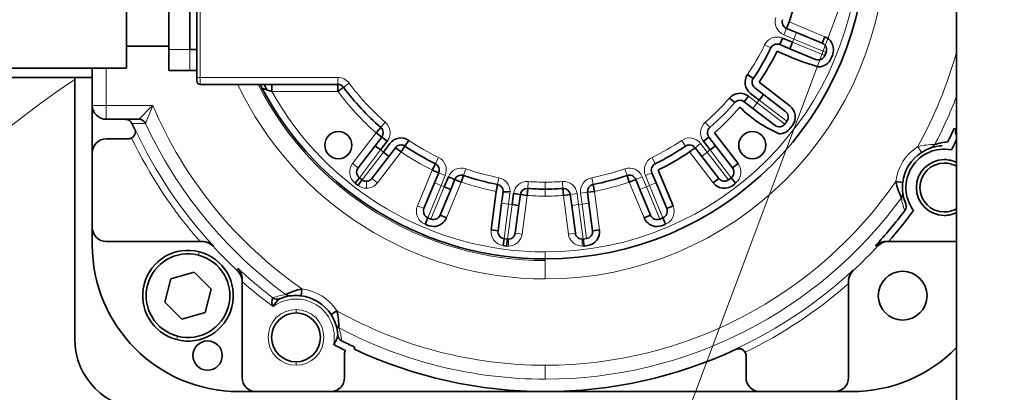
# Model space of a CAD drawing. Header units: millimetres. Extents: x 174 to 8746, y 150 to 6154.
# Tile 38 of 49: x 6227 to 6368, y 4035 to 4088. Entities that reach past the tile are written whole.
import ezdxf

# ---------------------------------------------------------------- set-up
doc = ezdxf.new("R2010")
doc.units = ezdxf.units.MM
doc.header["$MEASUREMENT"] = 0
doc.layers.add('图层0000', color=7, linetype='Continuous', lineweight=25)
doc.layers.add('图层1', color=7, linetype='Continuous', lineweight=35)
doc.dimstyles.new('线性样式 (GB)', dxfattribs={"dimtxt": 2, "dimasz": 2, "dimexe": 1, "dimexo": 0.5, "dimgap": 0.5, "dimtad": 1, "dimdsep": 46, "dimcen": -2.127267, "dimclrd": 7, "dimclre": 7, "dimclrt": 7, "dimadec": 0, "dimazin": 0, "dimtfac": 0.7, "dimtmove": 0, "dimatfit": 1, "dimfxl": 1, "dimfrac": 2, "dimtolj": 1, "dimtzin": 0, "dimlwd": 18, "dimlwe": 18, "dimarcsym": 0})

# ---------------------------------------------------------------- blocks, each defined once
blk = doc.blocks.new('DimBlk2731')
at = {"layer": '图层0000', "color": 7, "linetype": 'Continuous', "lineweight": 18}
for p, q in [((6574.16, 4703.4), (6535.25, 4599.55)), ((6490.29, 4479.55), (6302.25, 3977.67))]:
    blk.add_line(p, q, dxfattribs=at)
at = {"layer": '图层0000', "color": 7, "linetype": 'Continuous', "lineweight": -3}
blk.add_solid([(6589.21, 4697.76), (6595.21, 4759.59), (6559.1, 4709.04)], dxfattribs=at)
at = {"layer": '图层0000', "color": 7, "linetype": 'Continuous', "lineweight": 18, "char_height": 60, "attachment_point": 8, "line_spacing_factor": 1.2}
for s, insert in [('\\T1.500000;\\W1;\\FSimSun|b0|i0;835', (6547.85, 4509.1)), ('\\T1.375000;\\W1;\\FSimSun|b0|i0;R', (6415.83, 4509.55))]:
    blk.add_mtext(s, dxfattribs=dict(at, insert=insert))
blk = doc.blocks.new('DimBlk2732')
at = {"layer": '图层0000', "color": 7, "linetype": 'Continuous', "lineweight": 18}
for p, q in [((7994.22, 4750.23), (7465.33, 4508.74)), ((7202.53, 4388.74), (6302.25, 3977.67))]:
    blk.add_line(p, q, dxfattribs=at)
at = {"layer": '图层0000', "color": 7, "linetype": 'Continuous', "lineweight": -3}
blk.add_solid([(8000.89, 4735.6), (8048.8, 4775.15), (7987.54, 4764.85)], dxfattribs=at)
at = {"layer": '图层0000', "color": 7, "linetype": 'Continuous', "lineweight": 18, "char_height": 60, "attachment_point": 8, "line_spacing_factor": 1.2}
for s, insert in [('\\T1.375000;\\W1;\\FSimSun|b0|i0;R', (7207.54, 4418.74)), ('\\T1.500000;\\W1;\\FSimSun|b0|i0;1920', (7369.02, 4418.29))]:
    blk.add_mtext(s, dxfattribs=dict(at, insert=insert))
blk = doc.blocks.new('*D34')
at = {"layer": 'Defpoints', "color": 0}
for p in [(5579.12, 4395.17), (5590.54, 4103.16), (6302.25, 3977.67), (6302.25, 3977.67), (5579.12, 3560.17)]:
    blk.add_point(p, dxfattribs=at)
at = {"layer": '图层0000', "color": 7, "linetype": 'Continuous', "lineweight": 18}
for start, end in [(154.75828, 172.26918), (187.73082, 205.24172)]:
    blk.add_arc((6302.25, 3977.67), 722.68, start, end, dxfattribs=at)
at = {"layer": '图层0000', "color": 7}
for points in [[(5657.43, 4281.21), (5639.71, 4290.48), (5676.39, 4339.01)], [(5639.71, 3664.85), (5657.43, 3674.12), (5676.39, 3616.32)]]:
    blk.add_solid(points, dxfattribs=at)
at = {"layer": '图层0000', "color": 7, "lineweight": -3, "insert": (5579.57, 3977.67), "char_height": 60, "attachment_point": 5, "rotation": 90}
blk.add_mtext('\\T1.25;\\W1;\\FSimSun;\\A1;60%%d', dxfattribs=at)

msp = doc.modelspace()

# ---------------------------------------------------------------- hatches: boundary and pattern name
at = {"layer": '图层0000', "linetype": 'Continuous', "lineweight": -3}
h = msp.add_hatch(dxfattribs=at)
h.set_pattern_fill('ANSI31', color=256, scale=95.25, style=0, pattern_type=2)
h.set_pattern_definition([(45, (0, 0), (-67.3519, 67.3519), [])])
edge = h.paths.add_edge_path(flags=16)
edge.add_spline(control_points=[(5579.119, 3560.167), (5117.547, 2170.568), (6914.764, 3352.866), (7823.4, 2806.129)], knot_values=[0, 0, 0, 0, 1, 1, 1, 1], degree=3, periodic=0)
edge.add_arc((6302.25, 3977.667), 1920, 322.397767, 397.602233)
edge.add_spline(control_points=[(7823.4, 5149.205), (6914.764, 4602.467), (5117.547, 5784.765), (5579.119, 4395.167)], knot_values=[0, 0, 0, 0, 1, 1, 1, 1], degree=3, periodic=0)
edge.add_arc((6302.25, 3977.667), 835, 210, 510)

# ---------------------------------------------------------------- linework, layer by layer
at = {"layer": '图层0000', "color": 251, "linetype": 'Continuous', "lineweight": 18}
for p, q in [((6252.75, 4080.167), (6252.75, 4120.167)), ((6336.466, 4086.265), (6336.849, 4087.188)), ((6342.376, 4085.981), (6337.231, 4088.112)), ((6336.466, 4086.265), (6337.915, 4085.664)), ((6337.915, 4085.664), (6337.724, 4085.202)), ((6337.915, 4085.664), (6338.298, 4086.588)), ((6337.915, 4085.664), (6342.534, 4083.751)), ((6248.25, 4084.167), (6251.25, 4084.167)), ((6251.25, 4084.167), (6251.25, 4081.167)), ((6334.61, 4084.393), (6333.711, 4084.831)), ((6342.343, 4083.289), (6337.724, 4085.202)), ((6239.25, 4076.167), (6239.25, 4081.517)), ((6252.75, 4080.167), (6252.25, 4080.167)), ((6272.501, 4080.167), (6252.75, 4080.167)), ((6252.75, 4080.167), (6252.75, 4079.167)), ((6272.501, 4080.167), (6272.501, 4079.167)), ((6274.109, 4079.356), (6273.305, 4078.761)), ((6262.994, 4078.167), (6272.501, 4078.167)), ((6332.642, 4076.531), (6331.398, 4077.486)), ((6239.25, 4076.167), (6237.25, 4076.167)), ((6239.25, 4074.167), (6239.25, 4076.167)), ((6245.918, 4076.167), (6239.25, 4076.167)), ((6245.918, 4076.167), (6244.878, 4073.59)), ((6332.033, 4075.738), (6332.642, 4076.531)), ((6332.946, 4076.928), (6332.642, 4076.531)), ((6336.609, 4073.487), (6332.642, 4076.531)), ((6332.946, 4076.928), (6336.913, 4073.884)), ((6242.938, 4073.575), (6244.871, 4073.586)), ((6279.294, 4073.746), (6278.638, 4072.991)), ((6325.206, 4073.746), (6325.862, 4072.991)), ((6277.983, 4072.237), (6274.593, 4067.819)), ((6321.829, 4071.155), (6322.388, 4070.326)), ((6324.534, 4070.715), (6323.741, 4070.106)), ((6325.489, 4069.47), (6324.534, 4070.715)), ((6356.231, 4069.433), (6355.688, 4070.272)), ((6275.571, 4065.808), (6278.614, 4069.775)), ((6279.011, 4069.47), (6275.967, 4065.504)), ((6278.163, 4065.079), (6281.553, 4069.497)), ((6279.011, 4069.47), (6278.614, 4069.775)), ((6286.476, 4067.806), (6286.915, 4068.705)), ((6317.586, 4068.705), (6318.024, 4067.806)), ((6322.947, 4069.497), (6326.337, 4065.079)), ((6325.489, 4069.47), (6324.696, 4068.862)), ((6325.886, 4069.775), (6325.489, 4069.47)), ((6325.489, 4069.47), (6328.533, 4065.504)), ((6325.886, 4069.775), (6328.93, 4065.808)), ((6275.386, 4067.21), (6274.593, 4067.819)), ((6286.038, 4066.907), (6283.907, 4061.763)), ((6287.886, 4066.142), (6286.962, 4066.525)), ((6287.286, 4064.693), (6287.886, 4066.142)), ((6290.847, 4067.076), (6290.521, 4066.131)), ((6295.58, 4065.808), (6295.389, 4064.826)), ((6308.92, 4065.808), (6309.111, 4064.826)), ((6313.653, 4067.076), (6313.979, 4066.131)), ((6316.152, 4065.951), (6315.228, 4065.568)), ((6316.752, 4064.502), (6316.152, 4065.951)), ((6316.614, 4066.142), (6317.538, 4066.525)), ((6316.614, 4066.142), (6317.214, 4064.693)), ((6276.576, 4064.297), (6276.576, 4065.297)), ((6277.369, 4065.688), (6278.163, 4065.079)), ((6287.286, 4064.693), (6285.372, 4060.074)), ((6287.748, 4064.502), (6285.834, 4059.882)), ((6287.286, 4064.693), (6286.362, 4065.076)), ((6287.748, 4064.502), (6287.286, 4064.693)), ((6288.065, 4060.041), (6290.196, 4065.185)), ((6299.8, 4065.252), (6299.73, 4064.255)), ((6302.25, 4065.167), (6302.25, 4064.167)), ((6304.77, 4064.255), (6304.7, 4065.252)), ((6314.304, 4065.185), (6316.435, 4060.041)), ((6316.752, 4064.502), (6315.829, 4064.119)), ((6317.214, 4064.693), (6316.752, 4064.502)), ((6316.752, 4064.502), (6318.666, 4059.882)), ((6317.214, 4064.693), (6318.138, 4065.076)), ((6317.214, 4064.693), (6319.128, 4060.074)), ((6297.182, 4063.584), (6296.19, 4063.714)), ((6296.199, 4063.845), (6297.199, 4063.845)), ((6296.977, 4062.029), (6297.182, 4063.584)), ((6298.933, 4057.737), (6299.66, 4063.257)), ((6302.25, 4063.167), (6302.25, 4064.167)), ((6304.84, 4063.257), (6305.567, 4057.737)), ((6306.823, 4063.518), (6305.831, 4063.388)), ((6307.027, 4061.963), (6306.823, 4063.518)), ((6307.318, 4063.584), (6308.31, 4063.714)), ((6307.318, 4063.584), (6307.523, 4062.029)), ((6310.028, 4058.324), (6309.301, 4063.845)), ((6284.831, 4061.38), (6283.907, 4061.763)), ((6296.977, 4062.029), (6295.985, 4062.159)), ((6296.977, 4062.029), (6296.324, 4057.071)), ((6297.473, 4061.963), (6296.82, 4057.006)), ((6297.473, 4061.963), (6296.977, 4062.029)), ((6307.027, 4061.963), (6306.036, 4061.833)), ((6307.523, 4062.029), (6307.027, 4061.963)), ((6307.027, 4061.963), (6307.68, 4057.006)), ((6307.523, 4062.029), (6308.515, 4062.159)), ((6307.523, 4062.029), (6308.176, 4057.071)), ((6297.942, 4057.867), (6298.933, 4057.737)), ((6306.558, 4057.867), (6305.567, 4057.737)), ((6296.951, 4055.998), (6296.951, 4056.998)), ((6307.55, 4055.998), (6307.55, 4056.998)), ((6349.962, 4056.024), (6349.57, 4056.029)), ((6252.603, 4055.197), (6252.478, 4054.713)), ((6302.25, 4055.167), (6302.25, 4054.167)), ((6302.25, 4053.93), (6302.25, 4054.167)), ((6302.25, 4053.93), (6302.25, 4051.296)), ((6258.112, 4052.847), (6258.107, 4052.455)), ((6266.48, 4046.423), (6266.48, 4046.923)), ((6249.491, 4043.09), (6249.367, 4042.606)), ((6329.629, 4041.292), (6329.629, 4041.214)), ((6266.48, 4038.923), (6266.48, 4039.423)), ((6302.25, 4038.936), (6302.25, 4036.938))]:
    msp.add_line(p, q, dxfattribs=at)
at = {"layer": '图层0000', "color": 7}
msp.add_arc((6302.25, 3977.667), 835, 210, 150, dxfattribs=at)
at = {"layer": '图层0000', "color": 251, "linetype": 'Continuous', "lineweight": 18}
for centre, radius, start, end in [((6302.25, 4100.167), 48.871, 270, 90), ((6302.25, 4100.167), 45, 270, 90), ((6337.231, 4088.112), 2, 160.9786, 247.50776), ((6335.509, 4083.955), 2, 67.49481, 154.01884), ((6302.25, 4100.167), 35, 325.98635, 334.01365), ((6302.25, 4100.167), 61.231, 330.77611, 344.48542), ((6302.25, 3977.667), 122.5, 123.43703, 294.08952), ((6272.503, 4078.17), 1.996, 36.4306, 90.0531), ((6302.25, 4100.167), 48.871, 205.44885, 270), ((6302.25, 4100.167), 46.237, 207.01242, 270), ((6302.173, 4100.095), 34.896, 216.46494, 229.03244), ((6302.25, 4100.167), 45, 209.26758, 270), ((6302.165, 4100.088), 36.885, 216.46417, 229.03321), ((6302.25, 4100.167), 35, 310.98635, 319.01365), ((6302.25, 4100.167), 63.228, 332.07362, 338.92737), ((6364.4, 3958.752), 166.806, 135.25934, 136.21729), ((6302.25, 4100.167), 61.231, 203.07636, 235.22389), ((6302.25, 4100.167), 63.228, 204.85479, 233.92638), ((6277.983, 4072.237), 2, 322.49953, 49.01412), ((6326.518, 4072.237), 2, 130.98787, 217.49848), ((6302.25, 4100.167), 65.928, 205.78683, 221.28544), ((6302.25, 4100.167), 64.929, 204.9402, 222.83184), ((6322.947, 4069.497), 2, 37.50152, 124.01213), ((6302.25, 4100.167), 35, 235.98635, 244.01365), ((6302.25, 4100.167), 35, 295.98635, 304.01365), ((6359.493, 4064.397), 7, 122.93408, 173.06592), ((6358.082, 4060.26), 10.295, 89.81439, 103.45049), ((6302.25, 4100.167), 37, 235.98635, 244.01365), ((6286.039, 4066.908), 2, 337.49224, 64.0214), ((6318.462, 4066.907), 2, 115.98116, 202.50519), ((6276.179, 4066.601), 2, 142.49101, 232.50899), ((6290.196, 4065.186), 2, 70.9786, 157.50776), ((6314.305, 4065.186), 2, 22.49224, 109.0214), ((6328.321, 4066.601), 2, 307.49101, 37.50899), ((6302.25, 4100.167), 35, 250.98635, 259.01365), ((6295.2, 4063.845), 1.999, 359.98906, 79.03315), ((6309.301, 4063.845), 2, 100.98116, 187.50519), ((6302.25, 4100.167), 35, 280.98635, 289.01365), ((6276.576, 4066.297), 2, 232.5, 270), ((6276.578, 4066.293), 1.996, 269.9498, 322.5502), ((6302.25, 4100.167), 37, 250.98635, 259.01365), ((6299.66, 4063.258), 2, 85.98116, 172.50519), ((6302.25, 4100.167), 35, 265.98635, 270), ((6302.25, 4100.167), 35, 270, 274.01365), ((6302.25, 4100.167), 61.231, 270, 325.22389), ((6304.84, 4063.258), 2, 7.49481, 94.01884), ((6302.25, 4100.167), 37, 280.98635, 289.01365), ((6295.187, 4063.847), 2.012, 352.4679, 359.92428), ((6302.25, 4100.167), 37, 265.98635, 270), ((6302.25, 4100.167), 37, 270, 274.01365), ((6302.25, 4100.167), 63.228, 270, 323.92638), ((6360.291, 4063.745), 6.983, 186.65533, 202.31821), ((6285.754, 4060.997), 2, 157.4867, 247.5133), ((6318.746, 4060.997), 2, 292.4867, 22.5133), ((6296.454, 4058.062), 2, 172.4867, 262.5133), ((6296.951, 4057.997), 2, 269.99576, 352.50424), ((6307.549, 4057.997), 2, 187.49576, 270.00424), ((6254.24, 4118.776), 62.753, 270.27233, 270.35977), ((6296.951, 4057.998), 2, 262.5, 270), ((6307.55, 4057.998), 2, 270, 277.5), ((6302.25, 4100.167), 64.709, 226.99264, 232.85597), ((6302.25, 4100.167), 64.929, 294.9402, 312.83184), ((6302.25, 4100.167), 65.708, 228.54581, 233.52532), ((6302.25, 4100.167), 65.928, 295.7869, 311.28544), ((6265.829, 4042.126), 6.983, 96.65533, 112.31821), ((6266.48, 4042.923), 7, 32.93408, 83.06592), ((6266.481, 4042.924), 5.5, 349.23541, 126.76459), ((6266.48, 4042.923), 4, 90, 270), ((6266.48, 4042.923), 4, 270, 90), ((6302.25, 4100.167), 61.231, 240.77611, 270), ((6302.25, 4100.167), 63.228, 242.07362, 270), ((6266.049, 4041.988), 6.983, 3.68179, 19.34467)]:
    msp.add_arc(centre, radius, start, end, dxfattribs=at)
at = {"layer": '图层1', "color": 7, "linetype": 'Continuous', "lineweight": 35}
for p, q in [((6361.25, 4139.167), (6361.25, 3966.664)), ((6252.25, 4080.167), (6252.25, 4120.167)), ((6248.25, 4084.167), (6248.25, 4116.167)), ((6251.25, 4116.167), (6251.25, 4084.167)), ((6242.15, 4081.517), (6242.15, 4100.167)), ((6337.231, 4088.112), (6336.849, 4087.188)), ((6336.849, 4087.188), (6338.298, 4086.588)), ((6335.892, 4084.879), (6336.275, 4085.803)), ((6336.275, 4085.803), (6337.724, 4085.202)), ((6338.298, 4086.588), (6341.993, 4085.057)), ((6341.993, 4085.057), (6342.376, 4085.981)), ((6248.25, 4084.667), (6242.15, 4084.667)), ((6248.25, 4081.167), (6248.25, 4084.167)), ((6252.25, 4084.167), (6251.25, 4084.167)), ((6337.341, 4084.278), (6335.892, 4084.879)), ((6337.724, 4085.202), (6337.341, 4084.278)), ((6337.341, 4084.278), (6341.037, 4082.748)), ((6342.343, 4083.289), (6342.534, 4083.751)), ((6343.458, 4083.368), (6343.267, 4082.906)), ((6223.15, 4081.517), (6242.15, 4081.517)), ((6237.25, 4081.517), (6237.25, 4076.167)), ((6224.25, 4080.167), (6237.25, 4080.167)), ((6234.75, 4042.667), (6234.75, 4080.167)), ((6248.25, 4081.167), (6251.25, 4081.167)), ((6252.25, 4081.167), (6251.25, 4081.167)), ((6252.25, 4080.167), (6252.25, 4079.667)), ((6331.262, 4080.588), (6332.091, 4080.029)), ((6272.501, 4079.167), (6252.75, 4079.167)), ((6262.994, 4078.167), (6261.601, 4078.635)), ((6262.994, 4079.167), (6262.994, 4078.167)), ((6272.501, 4078.167), (6272.501, 4079.167)), ((6273.305, 4078.761), (6272.501, 4078.167)), ((6332.311, 4078.676), (6333.555, 4077.721)), ((6332.92, 4079.469), (6337.337, 4076.079)), ((6329.425, 4076.555), (6328.67, 4077.211)), ((6331.398, 4077.486), (6330.789, 4076.692)), ((6332.946, 4076.928), (6331.702, 4077.882)), ((6333.555, 4077.721), (6332.946, 4076.928)), ((6333.555, 4077.721), (6336.729, 4075.286)), ((6237.25, 4069.367), (6237.25, 4076.167)), ((6330.789, 4076.692), (6332.033, 4075.738)), ((6332.033, 4075.738), (6335.207, 4073.303)), ((6243.965, 4074.167), (6239.25, 4074.167)), ((6277.983, 4072.237), (6278.638, 4072.991)), ((6336.609, 4073.487), (6336.913, 4073.884)), ((6337.706, 4073.275), (6337.402, 4072.878)), ((6243.298, 4072.788), (6243.375, 4072.788)), ((6277.821, 4070.383), (6278.776, 4071.628)), ((6278.776, 4071.628), (6277.983, 4072.237)), ((6278.776, 4071.628), (6279.569, 4071.019)), ((6324.931, 4071.019), (6325.724, 4071.628)), ((6325.724, 4071.628), (6326.679, 4070.383)), ((6326.518, 4072.237), (6329.907, 4067.819)), ((6360.882, 4072.789), (6361.202, 4072.788)), ((6242.412, 4071.367), (6239.25, 4071.367)), ((6277.821, 4070.383), (6275.386, 4067.21)), ((6278.614, 4069.775), (6277.821, 4070.383)), ((6279.569, 4071.019), (6278.614, 4069.775)), ((6279.011, 4069.47), (6279.966, 4070.715)), ((6280.759, 4070.106), (6279.804, 4068.862)), ((6281.553, 4069.497), (6280.759, 4070.106)), ((6282.112, 4070.326), (6281.553, 4069.497)), ((6282.671, 4071.155), (6282.112, 4070.326)), ((6323.741, 4070.106), (6322.947, 4069.497)), ((6324.696, 4068.862), (6323.741, 4070.106)), ((6325.886, 4069.775), (6324.931, 4071.019)), ((6326.679, 4070.383), (6325.886, 4069.775)), ((6326.679, 4070.383), (6329.114, 4067.21)), ((6237.25, 4058.667), (6237.25, 4069.367)), ((6279.804, 4068.862), (6277.369, 4065.688)), ((6279.804, 4068.862), (6279.011, 4069.47)), ((6327.131, 4065.688), (6324.696, 4068.862)), ((6286.038, 4066.907), (6286.476, 4067.806)), ((6329.907, 4067.819), (6329.114, 4067.21)), ((6274.962, 4065.015), (6275.571, 4065.808)), ((6275.571, 4065.808), (6275.967, 4065.504)), ((6286.962, 4066.525), (6286.038, 4066.907)), ((6286.362, 4065.076), (6286.962, 4066.525)), ((6287.748, 4064.502), (6288.348, 4065.951)), ((6288.348, 4065.951), (6289.272, 4065.568)), ((6290.521, 4066.131), (6290.196, 4065.185)), ((6314.304, 4065.185), (6313.979, 4066.131)), ((6317.538, 4066.525), (6318.138, 4065.076)), ((6318.462, 4066.907), (6320.593, 4061.763)), ((6328.533, 4065.504), (6328.93, 4065.808)), ((6328.93, 4065.808), (6329.538, 4065.015)), ((6275.358, 4064.71), (6274.962, 4065.015)), ((6275.967, 4065.504), (6275.358, 4064.71)), ((6284.831, 4061.38), (6286.362, 4065.076)), ((6288.672, 4064.119), (6287.748, 4064.502)), ((6289.272, 4065.568), (6288.672, 4064.119)), ((6290.196, 4065.185), (6289.272, 4065.568)), ((6295.199, 4063.845), (6295.389, 4064.826)), ((6309.111, 4064.826), (6309.301, 4063.845)), ((6315.228, 4065.568), (6314.304, 4065.185)), ((6315.829, 4064.119), (6315.228, 4065.568)), ((6318.138, 4065.076), (6319.669, 4061.38)), ((6326.337, 4065.079), (6327.131, 4065.688)), ((6352.544, 4065.242), (6353.537, 4065.121)), ((6288.672, 4064.119), (6287.141, 4060.423)), ((6294.472, 4058.324), (6295.199, 4063.845)), ((6295.985, 4062.159), (6296.19, 4063.714)), ((6297.473, 4061.963), (6297.677, 4063.518)), ((6297.677, 4063.518), (6298.669, 4063.388)), ((6298.669, 4063.388), (6298.464, 4061.833)), ((6299.66, 4063.257), (6298.669, 4063.388)), ((6299.73, 4064.255), (6299.66, 4063.257)), ((6304.84, 4063.257), (6304.77, 4064.255)), ((6305.831, 4063.388), (6304.84, 4063.257)), ((6306.036, 4061.833), (6305.831, 4063.388)), ((6309.301, 4063.845), (6308.31, 4063.714)), ((6308.31, 4063.714), (6308.515, 4062.159)), ((6317.359, 4060.423), (6315.829, 4064.119)), ((6295.463, 4058.193), (6295.985, 4062.159)), ((6298.464, 4061.833), (6297.473, 4061.963)), ((6298.464, 4061.833), (6297.942, 4057.867)), ((6306.558, 4057.867), (6306.036, 4061.833)), ((6308.515, 4062.159), (6309.037, 4058.193)), ((6320.593, 4061.763), (6319.669, 4061.38)), ((6287.141, 4060.423), (6288.065, 4060.041)), ((6316.435, 4060.041), (6317.359, 4060.423)), ((6284.99, 4059.15), (6285.372, 4060.074)), ((6285.372, 4060.074), (6285.834, 4059.882)), ((6318.666, 4059.882), (6319.128, 4060.074)), ((6319.128, 4060.074), (6319.51, 4059.15)), ((6237.25, 4056.167), (6237.25, 4058.667)), ((6295.463, 4058.193), (6294.472, 4058.324)), ((6309.037, 4058.193), (6310.028, 4058.324)), ((6239.25, 4056.667), (6252.71, 4056.667)), ((6253.097, 4056.667), (6252.71, 4056.667)), ((6296.194, 4056.08), (6296.324, 4057.071)), ((6296.689, 4056.015), (6296.194, 4056.08)), ((6296.324, 4057.071), (6296.82, 4057.006)), ((6296.82, 4057.006), (6296.689, 4056.015)), ((6307.68, 4057.006), (6308.176, 4057.071)), ((6307.811, 4056.015), (6307.68, 4057.006)), ((6308.306, 4056.08), (6307.811, 4056.015)), ((6351.497, 4056.667), (6351.102, 4056.667)), ((6351.497, 4056.667), (6361.25, 4056.667)), ((6248.51, 4051.326), (6251.847, 4052.256)), ((6254.322, 4049.832), (6251.847, 4052.256)), ((6247.648, 4047.971), (6248.51, 4051.326)), ((6258.75, 4051.314), (6258.75, 4050.92)), ((6258.75, 4050.92), (6258.75, 4037.167)), ((6345.75, 4050.626), (6345.75, 4051.014)), ((6345.75, 4037.167), (6345.75, 4050.626)), ((6254.322, 4049.832), (6253.459, 4046.477)), ((6267.326, 4049.872), (6267.205, 4048.879)), ((6250.123, 4045.546), (6247.648, 4047.971)), ((6253.459, 4046.477), (6250.123, 4045.546)), ((6271.516, 4046.185), (6272.356, 4046.729)), ((6273.45, 4037.167), (6273.45, 4040.572)), ((6274.873, 4041.534), (6274.871, 4041.214)), ((6331.05, 4040.329), (6331.05, 4037.167)), ((6258.25, 4035.167), (6260.75, 4035.167)), ((6260.75, 4035.167), (6271.45, 4035.167)), ((6333.05, 4035.167), (6271.45, 4035.167)), ((6333.05, 4035.167), (6343.75, 4035.167)), ((6346.25, 4035.167), (6343.75, 4035.167))]:
    msp.add_line(p, q, dxfattribs=at)
for centre, radius, start, end in [((6302.25, 4100.167), 46, 270, 90), ((6302.25, 4100.167), 37, 340.98635, 349.01365), ((6337.231, 4088.112), 1, 160.98635, 247.5), ((6341.611, 4084.134), 2, 337.4867, 67.5133), ((6302.25, 4100.167), 36, 325.98635, 334.01365), ((6335.509, 4083.955), 1, 90, 154.01365), ((6335.509, 4083.955), 1, 67.5, 90), ((6341.611, 4084.134), 1, 337.5, 67.5), ((6302.25, 4100.167), 37, 325.98635, 334.01365), ((6352.403, 4118.894), 38.809, 244.19487, 253.55894), ((6341.419, 4083.672), 1, 247.5, 337.5), ((6341.419, 4083.672), 2, 270, 337.5), ((6332.919, 4079.469), 2, 145.98358, 232.50278), ((6332.92, 4079.469), 1, 145.98635, 232.5), ((6252.75, 4079.667), 0.5, 180, 270), ((6302.25, 4100.167), 46, 207.16289, 207.91007), ((6302.25, 4100.167), 46, 207.91007, 270), ((6302.25, 4100.167), 45.5, 207.48643, 208.57201), ((6272.501, 4078.167), 1, 36.48373, 90.00001), ((6302.25, 4100.167), 36, 216.48374, 229.01365), ((6330.18, 4075.899), 2, 52.50152, 139.01213), ((6239.25, 4076.167), 2, 180, 270), ((6302.25, 4100.167), 36, 310.98635, 319.01365), ((6302.25, 4100.167), 37, 310.98635, 319.01365), ((6330.18, 4075.899), 1, 90, 139.01365), ((6330.18, 4075.899), 1, 52.5, 90), ((6342.798, 4088.519), 17.846, 225.00444, 246.96602), ((6336.12, 4074.493), 2, 322.49101, 52.50899), ((6336.12, 4074.493), 1, 322.5, 52.5), ((6242.025, 4073.165), 1.001, 24.18287, 89.94768), ((6302.25, 4100.167), 65, 204.148, 204.91141), ((6243.965, 4074.176), 0.00951, 267.15893, 314.71522), ((6243.97, 4073.168), 1.002, 24.96298, 89.8918), ((6244.871, 4073.595), 0.00829, 269.89954, 329.64916), ((6277.983, 4072.237), 1, 322.5, 49.01364), ((6326.518, 4072.237), 1, 130.98635, 217.5), ((6335.815, 4074.096), 1, 232.5, 322.5), ((6335.817, 4074.092), 1.996, 269.9498, 322.5502), ((6302.25, 4100.167), 65, 335.08859, 335.18837), ((6242.413, 4072.366), 0.999, 269.95172, 298.33777), ((6242.392, 4072.415), 1.052, 298.09972, 20.77277), ((6272.552, 4070.468), 1.95, 90, 270), ((6272.552, 4070.468), 1.95, 270, 90), ((6281.553, 4069.497), 2, 55.98648, 142.49987), ((6331.949, 4070.468), 1.95, 90, 270), ((6331.949, 4070.468), 1.95, 270, 90), ((6302.25, 4100.167), 64.709, 333.14403, 334.97051), ((6362.11, 4072.367), 1, 155.10682, 210.73928), ((6239.25, 4069.367), 2, 90, 180), ((6281.553, 4069.497), 1, 90, 142.5), ((6281.553, 4069.497), 1, 55.98635, 90), ((6302.25, 4100.167), 36, 235.98635, 244.01365), ((6302.25, 4100.167), 36, 295.98635, 304.01365), ((6322.947, 4069.497), 1, 90, 124.01365), ((6322.947, 4069.497), 1, 37.5, 90), ((6359.493, 4064.397), 6, 108.8371, 122.93408), ((6357.234, 4071.018), 0.996, 288.85007, 332.25893), ((6359.493, 4064.397), 6, 93.30967, 108.8371), ((6360.428, 4063.966), 6.983, 93.68179, 109.34467), ((6359.493, 4064.397), 6, 92.73613, 93.30967), ((6302.25, 4100.167), 65.708, 332.47468, 333.88515), ((6302.25, 4100.167), 37, 295.98635, 304.01365), ((6359.493, 4064.397), 6, 122.93408, 173.06592), ((6359.493, 4064.397), 5.5, 79.23648, 216.76352), ((6276.179, 4066.601), 1, 142.5, 180), ((6286.038, 4066.907), 1, 337.5, 64.01365), ((6318.462, 4066.907), 1, 115.98635, 202.5), ((6328.321, 4066.601), 1, 307.5, 37.5), ((6359.493, 4064.397), 4, 90, 270), ((6359.493, 4064.397), 3.5, 90, 270), ((6359.493, 4064.397), 4, 63.94789, 90), ((6359.493, 4064.397), 3.5, 59.87226, 90), ((6276.179, 4066.601), 1, 180, 232.5), ((6290.196, 4065.185), 1, 90, 157.5), ((6290.196, 4065.185), 1, 70.98635, 90), ((6302.25, 4100.167), 36, 250.98635, 259.01365), ((6302.25, 4100.167), 36, 280.98635, 289.01365), ((6314.304, 4065.185), 1, 22.5, 109.01365), ((6276.576, 4066.297), 1, 232.5, 270), ((6276.576, 4066.297), 1, 270, 322.5), ((6295.199, 4063.845), 1, 0, 79.01365), ((6309.301, 4063.845), 1, 100.98635, 187.5), ((6327.922, 4066.293), 1.996, 217.4498, 270.0502), ((6327.924, 4066.297), 1, 217.5, 307.5), ((6327.82, 4066.705), 2.411, 272.47743, 315.46249), ((6362.604, 4067.483), 10.307, 192.55749, 206.17763), ((6359.493, 4064.397), 6, 173.06592, 179.9999), ((6359.493, 4064.397), 6, 179.9999, 187.1629), ((6295.199, 4063.845), 1, 352.5, 0), ((6299.66, 4063.257), 1, 90, 172.5), ((6299.66, 4063.257), 1, 85.98635, 90), ((6302.25, 4100.167), 36, 265.98635, 270), ((6302.25, 4100.167), 36, 270, 274.01365), ((6304.84, 4063.257), 1, 90, 94.01365), ((6304.84, 4063.257), 1, 7.5, 90), ((6352.552, 4063.525), 0.996, 323.74107, 7.14993), ((6359.493, 4064.397), 6, 187.1629, 202.69033), ((6353.037, 4061.698), 0.998, 322.73909, 22.67065), ((6285.755, 4060.997), 1, 157.5, 180), ((6285.755, 4060.997), 1, 180, 247.5), ((6286.217, 4060.806), 1, 270, 337.5), ((6318.283, 4060.806), 1, 202.5, 292.5), ((6318.745, 4060.997), 1, 292.5, 22.5), ((6302.25, 4100.167), 64.709, 316.99264, 322.85597), ((6302.25, 4100.167), 65.708, 318.54581, 323.52532), ((6359.493, 4064.397), 3.5, 270, 300.12774), ((6359.493, 4064.397), 4, 270, 296.05211), ((6286.363, 4061.691), 2.889, 241.61746, 267.10352), ((6286.217, 4060.806), 1, 247.5, 270), ((6286.217, 4060.806), 2, 270, 337.5), ((6318.283, 4060.806), 2, 202.5, 270), ((6318.138, 4061.689), 2.887, 272.8877, 298.39132), ((6239.25, 4058.667), 2, 180, 270), ((6296.455, 4058.063), 1, 172.5, 262.5), ((6296.951, 4057.998), 1, 270, 352.5), ((6307.55, 4057.998), 1, 187.5, 277.5), ((6308.045, 4058.063), 1, 277.5, 7.5), ((6308.046, 4058.062), 2, 277.4867, 7.5133), ((6258.25, 4056.167), 21, 180, 270), ((6253.087, 4054.482), 2.185, 44.91772, 89.72585), ((6253.069, 4054.665), 2.001, 42.75285, 89.18652), ((6302.25, 4100.167), 65, 222.77479, 227.22521), ((6296.951, 4057.998), 1, 262.5, 270), ((6302.25, 4100.167), 65, 312.77479, 317.22521), ((6351.113, 4054.482), 2.185, 90.26357, 134.9156), ((6351.431, 4054.666), 2, 90.00472, 137.25667), ((6302.25, 3977.667), 127.5, 142.26532, 270), ((6250.985, 4048.901), 6.5, 75.58679, 255.58679), ((6250.985, 4048.901), 6, 75.58679, 255.58679), ((6250.985, 4048.901), 6.5, 255.58679, 75.58679), ((6250.985, 4048.901), 6, 255.58679, 75.58679), ((6256.749, 4050.985), 2.001, 0.01231, 47.24908), ((6256.565, 4051.304), 2.185, 0.26357, 44.9156), ((6347.934, 4051.004), 2.184, 134.9032, 179.74037), ((6347.75, 4050.986), 2, 132.7737, 179.2006), ((6283.641, 4052.156), 62.753, 0.27233, 0.35977), ((6353.515, 4048.901), 3.5, 90, 270), ((6353.515, 4048.901), 3.5, 270, 90), ((6266.48, 4042.923), 6, 97.1629, 112.69033), ((6269.566, 4039.812), 10.307, 102.55749, 116.17763), ((6265.608, 4049.864), 0.996, 233.74107, 277.14993), ((6266.48, 4042.923), 6, 89.9999, 97.1629), ((6266.48, 4042.923), 6, 83.06592, 89.9999), ((6266.48, 4042.923), 6, 32.93408, 83.06592), ((6264.588, 4048.022), 1.562, 158.97427, 206.34181), ((6263.37, 4044.999), 3.592, 93.08408, 93.82858), ((6263.781, 4049.38), 0.998, 232.73909, 292.67065), ((6266.427, 4045.568), 3.686, 128.92468, 151.44878), ((6266.48, 4042.923), 3.5, 90, 270), ((6266.48, 4042.923), 3.5, 270, 90), ((6266.48, 4042.923), 6, 18.8371, 32.93408), ((6262.343, 4044.335), 10.295, 359.81439, 13.45049), ((6273.101, 4045.182), 0.996, 198.85007, 242.25893), ((6266.48, 4042.923), 6, 3.30967, 18.8371), ((6268.896, 4044.028), 3.67, 324.50232, 347.12422), ((6273.467, 4043.328), 0.998, 183.32935, 243.26091), ((6244.75, 4042.667), 10, 180, 270), ((6253.792, 4040.326), 2.1, 90, 270), ((6253.792, 4040.326), 2.1, 270, 90), ((6302.25, 4100.167), 65.708, 242.47468, 244.12106), ((6302.25, 4100.167), 64.709, 243.14403, 244.97051), ((6274.451, 4040.572), 1.001, 151.61163, 180.02743), ((6302.25, 4100.167), 65, 245.08859, 270), ((6302.25, 4100.167), 65, 270, 294.91141), ((6330.002, 4040.308), 1.052, 28.10044, 110.77716), ((6330.05, 4040.307), 1, 89.99999, 114.89318), ((6330.05, 4040.307), 1, 1.23746, 89.99999), ((6330.049, 4040.329), 1.001, 359.97218, 28.29853), ((6346.25, 4056.167), 21, 270, 315.58469), ((6260.75, 4037.167), 2, 180, 270), ((6271.45, 4037.167), 2, 270, 0), ((6333.05, 4037.167), 2, 180, 270), ((6343.75, 4037.167), 2, 270, 0)]:
    msp.add_arc(centre, radius, start, end, dxfattribs=at)

# ---------------------------------------------------------------- dimensions: what is measured, and where the dimension line sits
at = {"layer": '图层0000', "color": 7, "linetype": 'Continuous', "lineweight": -3}
for mpoint, picture, middle in [((8048.795, 4775.15), 'DimBlk2732', (7333.93, 4448.738)), ((6595.208, 4759.588), 'DimBlk2731', (6512.768, 4539.55))]:
    dim = msp.add_radius_dim(center=(6302.25, 3977.667), mpoint=mpoint, text='\\T1.25;\\W1;\\FSimSun;<>', dimstyle='线性样式 (GB)', override={"dimscale": 1, "dimtxt": 60, "dimasz": 60, "dimexe": 30, "dimexo": 15, "dimgap": 30, "dimtad": 1, "dimtih": 1, "dimtoh": 1, "dimdec": 2, "dimlfac": 1, "dimrnd": 0, "dimzin": 8, "dimdsep": 46, "dimlunit": 2, "dimpost": 'R<>', "dimtxsty": 'Standard', "dimsah": 0, "dimtsz": 0, "dimcen": 0, "dimdle": 0, "dimse1": 0, "dimse2": 0, "dimsd1": 0, "dimsd2": 0, "dimclrd": 7, "dimclre": 7, "dimclrt": 7, "dimaunit": 0, "dimadec": 0, "dimazin": 2, "dimtol": 0, "dimlim": 0, "dimtp": 0, "dimtm": 0, "dimtfac": 0.7, "dimtdec": 2, "dimtix": 0, "dimtofl": 1, "dimtmove": 2, "dimatfit": 1, "dimtfillclr": 0, "dimfrac": 2, "dimtzin": 0, "dimlwd": 18, "dimlwe": 18}, dxfattribs=at)
    dim.commit()
    dim.dimension.update_dxf_attribs({"geometry": picture, "text_midpoint": middle, "dimtype": 164})
dim = msp.add_angular_dim_2l(base=(5590.544, 4103.16), line1=((5579.119, 4395.167), (6302.25, 3977.667)), line2=((5579.119, 3560.167), (6302.25, 3977.667)), text='\\T1.25;\\W1;\\FSimSun;<>', dimstyle='线性样式 (GB)', override={"dimscale": 1, "dimtxt": 60, "dimasz": 60, "dimexe": 30, "dimexo": 15, "dimgap": 30, "dimtad": 0, "dimtih": 0, "dimtoh": 0, "dimdec": 2, "dimlfac": 1, "dimrnd": 0, "dimzin": 8, "dimdsep": 46, "dimlunit": 2, "dimpost": '<>', "dimtxsty": 'Standard', "dimsah": 0, "dimtsz": 0, "dimcen": -63.818014, "dimdle": 0, "dimse1": 0, "dimse2": 0, "dimsd1": 0, "dimsd2": 0, "dimclrd": 7, "dimclre": 7, "dimclrt": 7, "dimaunit": 0, "dimadec": 0, "dimazin": 2, "dimtol": 0, "dimlim": 0, "dimtp": 0, "dimtm": 0, "dimtfac": 0.7, "dimtdec": 2, "dimtix": 0, "dimtofl": 1, "dimtmove": 0, "dimatfit": 3, "dimtfillclr": 0, "dimfrac": 2, "dimtzin": 0, "dimlwd": 18, "dimlwe": 18}, dxfattribs=at)
dim.commit()
dim.dimension.update_dxf_attribs({"geometry": '*D34', "text_midpoint": (5579.565, 3977.667), "dimtype": 162})

doc.saveas('drawing.dxf')
